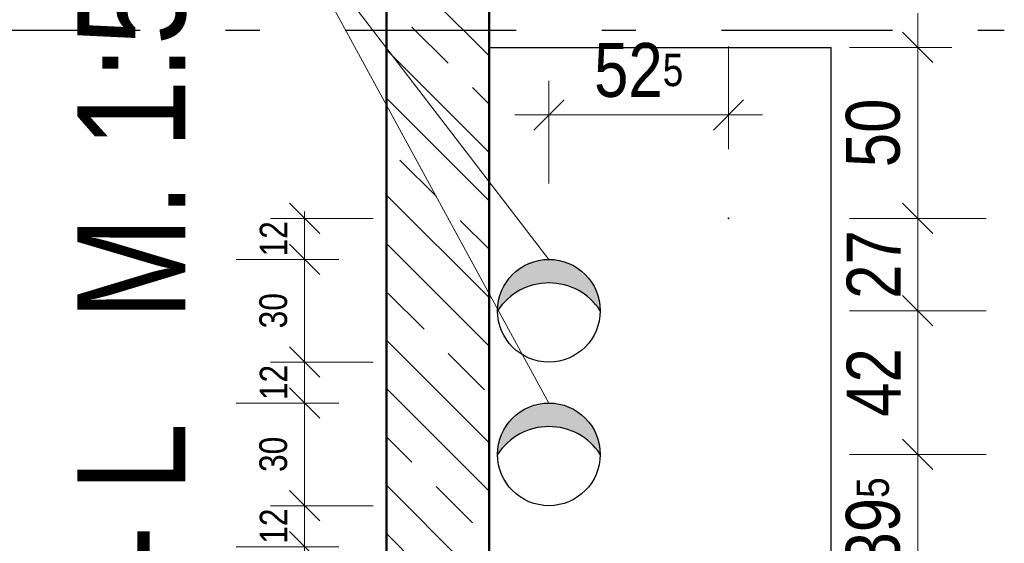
# Model space of a CAD drawing. Header units: millimetres. Extents: x -50 to 85, y 0 to 206.
# Tile 126 of 152: x 67.87 to 70.75, y 22.11 to 23.64. Entities that reach past the tile are written whole.
import ezdxf

# ---------------------------------------------------------------- set-up
doc = ezdxf.new("R2010")
doc.units = ezdxf.units.MM
doc.linetypes.add('DASHDOTX2', pattern=[2, 1, -0.5, 0, -0.5])
doc.layers.add('Achsen', color=7, linetype='Continuous', lineweight=20)
doc.styles.add('Arial Narrow', font='ARIALN.TTF')
doc.dimstyles.new('Arch_Strakon_dimstyle', dxfattribs={"dimtxt": 15.75, "dimasz": 1, "dimexe": 1.25, "dimexo": 0.0625, "dimgap": 1, "dimtad": 0, "dimdec": 5, "dimzin": 12, "dimdsep": 46, "dimtxsty": 'Arial Narrow', "dimblk": 'Arrowhead_Tick', "dimsah": 1, "dimcen": 0, "dimse1": 1, "dimse2": 1, "dimclrd": 6, "dimclrt": 2, "dimazin": 0, "dimtfac": 1, "dimtdec": 4, "dimtmove": 0, "dimatfit": 3, "dimldrblk": 'NONE', "dimfxl": 1, "dimtvp": 1, "dimtolj": 1, "dimtzin": 0, "dimlwd": 13, "dimarcsym": 2})

# ---------------------------------------------------------------- blocks, each defined once
blk = doc.blocks.new('Arrowhead_Tick')
at = {"color": 0, "linetype": 'Continuous', "lineweight": -2}
for p, q in [((0, 20), (0, -10)), ((-1, 0), (0, 0)), ((10, 0), (0, 0))]:
    blk.add_line(p, q, dxfattribs=at)
at = {"color": 2, "linetype": 'Continuous', "lineweight": 35}
blk.add_line((4.42, 4.42), (-4.42, -4.42), dxfattribs=at)
blk = doc.blocks.new('*D355')
at = {"color": 6, "linetype": 'Continuous', "lineweight": 13}
for p, q in [((66.2798, 23.618), (66.2798, 23.628)), ((66.2798, 23.558), (66.2798, 23.608)), ((66.2798, 23.548), (66.2798, 23.538))]:
    blk.add_line(p, q, dxfattribs=at)
at = {"layer": 'Defpoints', "color": 0}
for p in [(66.2798, 23.608), (70.7463, 23.608), (65.676, 23.558)]:
    blk.add_point(p, dxfattribs=at)
at = {"color": 6, "lineweight": 13, "xscale": 0.01, "yscale": 0.01, "zscale": 0.01}
for p, rotation in [((66.2798, 23.558), 90), ((66.2798, 23.608), 270)]:
    blk.add_blockref('Arrowhead_Tick', p, dxfattribs=dict(at, rotation=rotation))
at = {"color": 2, "lineweight": 35, "insert": (66.2298, 23.7363), "char_height": 0.1575, "attachment_point": 5, "rotation": 90, "style": 'Arial Narrow'}
blk.add_mtext('\\A1;5', dxfattribs=at)
blk = doc.blocks.new('_None')
blk = doc.blocks.new('*D356')
at = {"color": 6, "linetype": 'Continuous', "lineweight": 13}
blk.add_line((66.2298, 23.618), (66.2298, 25.0481), dxfattribs=at)
at = {"layer": 'Defpoints', "color": 0}
for p in [(66.2298, 25.0581), (67.176, 25.0581), (70.7463, 23.608)]:
    blk.add_point(p, dxfattribs=at)
at = {"color": 6, "lineweight": 13, "xscale": 0.01, "yscale": 0.01, "zscale": 0.01}
for p, rotation in [((66.2298, 25.0581), 90), ((66.2298, 23.608), 270)]:
    blk.add_blockref('Arrowhead_Tick', p, dxfattribs=dict(at, rotation=rotation))
at = {"color": 2, "lineweight": 35, "insert": (66.0994, 24.333), "char_height": 0.1575, "attachment_point": 5, "rotation": 90, "style": 'Arial Narrow'}
blk.add_mtext('\\A1;1.45', dxfattribs=at)
blk = doc.blocks.new('*D567')
at = {"color": 6, "linetype": 'Continuous', "lineweight": 13}
blk.add_line((70.4932, 21.983), (70.4932, 22.358), dxfattribs=at)
at = {"layer": 'Defpoints', "color": 0}
for p in [(69.4145, 22.368), (70.4932, 22.368), (69.4145, 21.973)]:
    blk.add_point(p, dxfattribs=at)
at = {"color": 6, "lineweight": 13, "xscale": 0.01, "yscale": 0.01, "zscale": 0.01}
for p, rotation in [((70.4932, 22.368), 90), ((70.4932, 21.973), 270)]:
    blk.add_blockref('Arrowhead_Tick', p, dxfattribs=dict(at, rotation=rotation))
at = {"color": 2, "lineweight": 35, "insert": (70.3628, 22.1705), "char_height": 0.1575, "attachment_point": 5, "rotation": 90, "style": 'Arial Narrow'}
blk.add_mtext('\\A1;39{\\A1;\\H.6x;\\S5;}', dxfattribs=at)
blk = doc.blocks.new('*D568')
at = {"color": 6, "linetype": 'Continuous', "lineweight": 13}
blk.add_line((70.4932, 22.378), (70.4932, 22.778), dxfattribs=at)
at = {"layer": 'Defpoints', "color": 0}
for p in [(69.4145, 22.788), (70.4932, 22.788), (69.4145, 22.368)]:
    blk.add_point(p, dxfattribs=at)
at = {"color": 6, "lineweight": 13, "xscale": 0.01, "yscale": 0.01, "zscale": 0.01}
for p, rotation in [((70.4932, 22.788), 90), ((70.4932, 22.368), 270)]:
    blk.add_blockref('Arrowhead_Tick', p, dxfattribs=dict(at, rotation=rotation))
at = {"color": 2, "lineweight": 35, "insert": (70.3641, 22.578), "char_height": 0.1575, "attachment_point": 5, "rotation": 90, "style": 'Arial Narrow'}
blk.add_mtext('\\A1;42', dxfattribs=at)
blk = doc.blocks.new('*D569')
at = {"color": 6, "linetype": 'Continuous', "lineweight": 13}
blk.add_line((70.4932, 22.798), (70.4932, 23.048), dxfattribs=at)
at = {"layer": 'Defpoints', "color": 0}
for p in [(69.9395, 23.058), (70.4932, 23.058), (69.4145, 22.788)]:
    blk.add_point(p, dxfattribs=at)
at = {"color": 6, "lineweight": 13, "xscale": 0.01, "yscale": 0.01, "zscale": 0.01}
for p, rotation in [((70.4932, 23.058), 90), ((70.4932, 22.788), 270)]:
    blk.add_blockref('Arrowhead_Tick', p, dxfattribs=dict(at, rotation=rotation))
at = {"color": 2, "lineweight": 35, "insert": (70.3641, 22.923), "char_height": 0.1575, "attachment_point": 5, "rotation": 90, "style": 'Arial Narrow'}
blk.add_mtext('\\A1;27', dxfattribs=at)
blk = doc.blocks.new('*D570')
at = {"color": 6, "linetype": 'Continuous', "lineweight": 13}
blk.add_line((70.4932, 23.068), (70.4932, 23.548), dxfattribs=at)
at = {"layer": 'Defpoints', "color": 0}
for p in [(70.2395, 23.558), (70.4932, 23.558), (69.9395, 23.058)]:
    blk.add_point(p, dxfattribs=at)
at = {"color": 6, "lineweight": 13, "xscale": 0.01, "yscale": 0.01, "zscale": 0.01}
for p, rotation in [((70.4932, 23.558), 90.00000000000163), ((70.4932, 23.058), 270.0000000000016)]:
    blk.add_blockref('Arrowhead_Tick', p, dxfattribs=dict(at, rotation=rotation))
at = {"color": 2, "lineweight": 35, "insert": (70.3628, 23.308), "char_height": 0.1575, "attachment_point": 5, "rotation": 90, "style": 'Arial Narrow'}
blk.add_mtext('\\A1;50', dxfattribs=at)
blk = doc.blocks.new('*D571')
at = {"color": 6, "linetype": 'Continuous', "lineweight": 13}
blk.add_line((69.4245, 23.3604), (69.9295, 23.3604), dxfattribs=at)
at = {"layer": 'Defpoints', "color": 0}
for p in [(69.9395, 23.3604), (69.4145, 21.603), (69.9395, 21.358)]:
    blk.add_point(p, dxfattribs=at)
at = {"color": 6, "lineweight": 13, "xscale": 0.01, "yscale": 0.01, "zscale": 0.01}
blk.add_blockref('Arrowhead_Tick', (69.9395, 23.3604), dxfattribs=at)
at = {"color": 6, "lineweight": 13, "xscale": 0.01, "yscale": 0.01, "zscale": 0.01, "rotation": 180}
blk.add_blockref('Arrowhead_Tick', (69.4145, 23.3604), dxfattribs=at)
at = {"color": 2, "lineweight": 35, "insert": (69.677, 23.4909), "char_height": 0.1575, "attachment_point": 5, "style": 'Arial Narrow'}
blk.add_mtext('\\A1;52{\\A1;\\H.6x;\\S5;}', dxfattribs=at)
blk = doc.blocks.new('*D575')
at = {"color": 6, "linetype": 'Continuous', "lineweight": 13}
blk.add_line((68.7, 21.858), (68.7, 22.088), dxfattribs=at)
at = {"layer": 'Defpoints', "color": 0}
for p in [(68.7, 22.098), (69.4145, 22.098), (69.4145, 21.848)]:
    blk.add_point(p, dxfattribs=at)
at = {"color": 6, "lineweight": 13, "xscale": 0.01, "yscale": 0.01, "zscale": 0.01}
for p, rotation in [((68.7, 22.098), 90), ((68.7, 21.848), 270)]:
    blk.add_blockref('Arrowhead_Tick', p, dxfattribs=dict(at, rotation=rotation))
at = {"color": 5, "lineweight": 35, "insert": (68.6086, 21.973), "char_height": 0.081, "attachment_point": 5, "rotation": 90, "style": 'Arial Narrow'}
blk.add_mtext('\\A1;25', dxfattribs=at)
blk = doc.blocks.new('*D576')
at = {"color": 6, "linetype": 'Continuous', "lineweight": 13}
for p, q in [((68.7, 22.2279), (68.7, 22.2379)), ((68.7, 22.098), (68.7, 22.2179)), ((68.7, 22.088), (68.7, 22.078))]:
    blk.add_line(p, q, dxfattribs=at)
at = {"layer": 'Defpoints', "color": 0}
for p in [(68.7, 22.2179), (69.4145, 22.2179), (69.4145, 22.098)]:
    blk.add_point(p, dxfattribs=at)
at = {"color": 6, "lineweight": 13, "xscale": 0.01, "yscale": 0.01, "zscale": 0.01}
for p, rotation in [((68.7, 22.2179), 270), ((68.7, 22.098), 90)]:
    blk.add_blockref('Arrowhead_Tick', p, dxfattribs=dict(at, rotation=rotation))
at = {"color": 5, "lineweight": 35, "insert": (68.6093, 22.158), "char_height": 0.081, "attachment_point": 5, "rotation": 90, "style": 'Arial Narrow'}
blk.add_mtext('\\A1;12', dxfattribs=at)
blk = doc.blocks.new('*D577')
at = {"color": 6, "linetype": 'Continuous', "lineweight": 13}
blk.add_line((68.7, 22.2279), (68.7, 22.5081), dxfattribs=at)
at = {"layer": 'Defpoints', "color": 0}
for p in [(68.7, 22.5181), (69.4145, 22.5181), (69.4145, 22.2179)]:
    blk.add_point(p, dxfattribs=at)
at = {"color": 6, "lineweight": 13, "xscale": 0.01, "yscale": 0.01, "zscale": 0.01}
for p, rotation in [((68.7, 22.5181), 90), ((68.7, 22.2179), 270)]:
    blk.add_blockref('Arrowhead_Tick', p, dxfattribs=dict(at, rotation=rotation))
at = {"color": 5, "lineweight": 35, "insert": (68.6086, 22.368), "char_height": 0.081, "attachment_point": 5, "rotation": 90, "style": 'Arial Narrow'}
blk.add_mtext('\\A1;30', dxfattribs=at)
blk = doc.blocks.new('*D578')
at = {"color": 6, "linetype": 'Continuous', "lineweight": 13}
for p, q in [((68.7, 22.6479), (68.7, 22.6579)), ((68.7, 22.5181), (68.7, 22.6379)), ((68.7, 22.5081), (68.7, 22.4981))]:
    blk.add_line(p, q, dxfattribs=at)
at = {"layer": 'Defpoints', "color": 0}
for p in [(68.7, 22.6379), (69.4145, 22.6379), (69.4145, 22.5181)]:
    blk.add_point(p, dxfattribs=at)
at = {"color": 6, "lineweight": 13, "xscale": 0.01, "yscale": 0.01, "zscale": 0.01}
for p, rotation in [((68.7, 22.6379), 270), ((68.7, 22.5181), 90)]:
    blk.add_blockref('Arrowhead_Tick', p, dxfattribs=dict(at, rotation=rotation))
at = {"color": 5, "lineweight": 35, "insert": (68.6093, 22.578), "char_height": 0.081, "attachment_point": 5, "rotation": 90, "style": 'Arial Narrow'}
blk.add_mtext('\\A1;12', dxfattribs=at)
blk = doc.blocks.new('*D579')
at = {"color": 6, "linetype": 'Continuous', "lineweight": 13}
blk.add_line((68.7, 22.6479), (68.7, 22.9281), dxfattribs=at)
at = {"layer": 'Defpoints', "color": 0}
for p in [(68.7, 22.9381), (69.4145, 22.9381), (69.4145, 22.6379)]:
    blk.add_point(p, dxfattribs=at)
at = {"color": 6, "lineweight": 13, "xscale": 0.01, "yscale": 0.01, "zscale": 0.01}
for p, rotation in [((68.7, 22.9381), 90), ((68.7, 22.6379), 270)]:
    blk.add_blockref('Arrowhead_Tick', p, dxfattribs=dict(at, rotation=rotation))
at = {"color": 5, "lineweight": 35, "insert": (68.6086, 22.788), "char_height": 0.081, "attachment_point": 5, "rotation": 90, "style": 'Arial Narrow'}
blk.add_mtext('\\A1;30', dxfattribs=at)
blk = doc.blocks.new('*D580')
at = {"color": 6, "linetype": 'Continuous', "lineweight": 13}
for p, q in [((68.7, 23.068), (68.7, 23.078)), ((68.7, 22.9381), (68.7, 23.058)), ((68.7, 22.9281), (68.7, 22.9181))]:
    blk.add_line(p, q, dxfattribs=at)
at = {"layer": 'Defpoints', "color": 0}
for p in [(68.7, 23.058), (68.9395, 23.058), (69.4145, 22.9381)]:
    blk.add_point(p, dxfattribs=at)
at = {"color": 6, "lineweight": 13, "xscale": 0.01, "yscale": 0.01, "zscale": 0.01}
for p, rotation in [((68.7, 23.058), 270), ((68.7, 22.9381), 90)]:
    blk.add_blockref('Arrowhead_Tick', p, dxfattribs=dict(at, rotation=rotation))
at = {"color": 5, "lineweight": 35, "insert": (68.6093, 22.9981), "char_height": 0.081, "attachment_point": 5, "rotation": 90, "style": 'Arial Narrow'}
blk.add_mtext('\\A1;12', dxfattribs=at)

msp = doc.modelspace()

# ---------------------------------------------------------------- hatches: boundary and pattern name
at = {"lineweight": 13}
h = msp.add_hatch(dxfattribs=at)
h.set_pattern_fill('wuB', color=6, scale=0.01, angle=135, style=0, pattern_type=2)
h.set_pattern_definition([(135, (0, 0), (-0.212132, -0.212132), []), (135, (-0.0707, -0.0707), (-0.212132, -0.212132), []), (135, (-0.14142, -0.14142), (-0.212132, -0.212132), [0.15, -0.1])])
h.paths.add_polyline_path([(68.9394838, 20.5413407), (69.2394826, 20.5413407), (69.2394826, 23.8910185), (68.9394838, 23.8910185)])
at = {"lineweight": 13, "true_color": 0xcccccc}
for points in [[(69.5628741, 22.7906132), (69.5610997, 22.7931808), (69.5592808, 22.7957172), (69.557418, 22.7982215), (69.555512, 22.800693), (69.5535632, 22.803131), (69.5515722, 22.8055347), (69.5495398, 22.8079034), (69.5474664, 22.8102363), (69.5453527, 22.8125328), (69.5431994, 22.8147921), (69.541007, 22.8170137), (69.5387764, 22.8191967), (69.536508, 22.8213406), (69.5342027, 22.8234446), (69.5318611, 22.8255083), (69.529484, 22.8275308), (69.527072, 22.8295117), (69.5246259, 22.8314503), (69.5221464, 22.833346), (69.5196343, 22.8351983), (69.5170904, 22.8370065), (69.5145153, 22.8387702), (69.51191, 22.8404889), (69.5092751, 22.8421619), (69.5066115, 22.8437888), (69.50392, 22.8453691), (69.5012014, 22.8469023), (69.4984565, 22.8483879), (69.4956862, 22.8498256), (69.4928913, 22.8512148), (69.4900726, 22.8525551), (69.487231, 22.8538462), (69.4843674, 22.8550876), (69.4814826, 22.856279), (69.4785775, 22.85742), (69.4756529, 22.8585103), (69.4727099, 22.8595495), (69.4697492, 22.8605373), (69.4667717, 22.8614734), (69.4637784, 22.8623576), (69.4607702, 22.8631895), (69.457748, 22.8639689), (69.4547126, 22.8646957), (69.4516651, 22.8653694), (69.4486062, 22.86599), (69.4455371, 22.8665573), (69.4424585, 22.8670711), (69.4393715, 22.8675312), (69.4362769, 22.8679375), (69.4331757, 22.8682899), (69.4300689, 22.8685883), (69.4269573, 22.8688325), (69.4238419, 22.8690225), (69.4207238, 22.8691583), (69.4176037, 22.8692398), (69.4144826, 22.869267), (69.4113616, 22.8692398), (69.4082415, 22.8691583), (69.4051234, 22.8690225), (69.402008, 22.8688325), (69.3988964, 22.8685883), (69.3957896, 22.8682899), (69.3926884, 22.8679375), (69.3895938, 22.8675312), (69.3865068, 22.8670711), (69.3834282, 22.8665573), (69.3803591, 22.86599), (69.3773002, 22.8653694), (69.3742527, 22.8646957), (69.3712173, 22.8639689), (69.3681951, 22.8631895), (69.3651869, 22.8623576), (69.3621936, 22.8614734), (69.3592161, 22.8605373), (69.3562554, 22.8595495), (69.3533124, 22.8585103), (69.3503878, 22.85742), (69.3474827, 22.856279), (69.3445979, 22.8550876), (69.3417343, 22.8538462), (69.3388927, 22.8525551), (69.336074, 22.8512148), (69.3332791, 22.8498256), (69.3305088, 22.8483879), (69.3277639, 22.8469023), (69.3250453, 22.8453691), (69.3223538, 22.8437888), (69.3196902, 22.8421619), (69.3170553, 22.8404889), (69.31445, 22.8387702), (69.3118749, 22.8370065), (69.309331, 22.8351983), (69.3068189, 22.833346), (69.3043394, 22.8314503), (69.3018933, 22.8295117), (69.2994813, 22.8275308), (69.2971042, 22.8255083), (69.2947626, 22.8234446), (69.2924573, 22.8213406), (69.2901889, 22.8191967), (69.2879583, 22.8170137), (69.2857659, 22.8147921), (69.2836126, 22.8125328), (69.2814989, 22.8102363), (69.2794255, 22.8079034), (69.2773931, 22.8055347), (69.2754021, 22.803131), (69.2734533, 22.800693), (69.2715473, 22.7982215), (69.2696845, 22.7957172), (69.2678656, 22.7931808), (69.2660912, 22.7906132), (69.2643617, 22.788015), (69.264384, 22.7906062), (69.2644511, 22.7931966), (69.2645629, 22.7957855), (69.2647194, 22.798372), (69.2649205, 22.8009555), (69.2651661, 22.8035351), (69.2654562, 22.8061101), (69.2657908, 22.8086797), (69.2661696, 22.8112431), (69.2665926, 22.8137996), (69.2670597, 22.8163485), (69.2675707, 22.8188889), (69.2681255, 22.8214201), (69.2687239, 22.8239413), (69.2693658, 22.8264518), (69.2700508, 22.8289509), (69.2707789, 22.8314378), (69.2715498, 22.8339118), (69.2723633, 22.836372), (69.2732192, 22.8388179), (69.2741171, 22.8412486), (69.2750569, 22.8436635), (69.2760382, 22.8460618), (69.2770607, 22.8484428), (69.2781242, 22.8508058), (69.2792283, 22.85315), (69.2803728, 22.8554749), (69.2815571, 22.8577797), (69.2827811, 22.8600637), (69.2840443, 22.8623262), (69.2853464, 22.8645666), (69.286687, 22.8667841), (69.2880657, 22.8689782), (69.289482, 22.8711482), (69.2909355, 22.8732934), (69.2924259, 22.8754132), (69.2939526, 22.877507), (69.2955153, 22.8795741), (69.2971134, 22.8816139), (69.2987464, 22.8836258), (69.300414, 22.8856093), (69.3021155, 22.8875636), (69.3038505, 22.8894883), (69.3056185, 22.8913828), (69.3074189, 22.8932464), (69.3092512, 22.8950788), (69.3111149, 22.8968792), (69.3130093, 22.8986471), (69.314934, 22.9003822), (69.3168884, 22.9020837), (69.3188718, 22.9037512), (69.3208838, 22.9053843), (69.3229236, 22.9069824), (69.3249907, 22.908545), (69.3270844, 22.9100718), (69.3292042, 22.9115621), (69.3313494, 22.9130157), (69.3335194, 22.914432), (69.3357135, 22.9158106), (69.3379311, 22.9171512), (69.3401715, 22.9184533), (69.342434, 22.9197165), (69.344718, 22.9209405), (69.3470227, 22.9221249), (69.3493476, 22.9232693), (69.3516919, 22.9243734), (69.3540549, 22.9254369), (69.3564359, 22.9264595), (69.3588342, 22.9274408), (69.361249, 22.9283805), (69.3636798, 22.9292785), (69.3661256, 22.9301343), (69.3685859, 22.9309478), (69.3710598, 22.9317187), (69.3735467, 22.9324468), (69.3760458, 22.9331319), (69.3785564, 22.9337737), (69.3810776, 22.9343721), (69.3836088, 22.9349269), (69.3861492, 22.9354379), (69.388698, 22.935905), (69.3912545, 22.936328), (69.393818, 22.9367069), (69.3963876, 22.9370414), (69.3989626, 22.9373315), (69.4015422, 22.9375772), (69.4041256, 22.9377783), (69.4067122, 22.9379347), (69.4093011, 22.9380465), (69.4118915, 22.9381136), (69.4144826, 22.938136), (69.4170738, 22.9381136), (69.4196642, 22.9380465), (69.4222531, 22.9379347), (69.4248397, 22.9377783), (69.4274231, 22.9375772), (69.4300027, 22.9373315), (69.4325777, 22.9370414), (69.4351473, 22.9367069), (69.4377108, 22.936328), (69.4402673, 22.935905), (69.4428161, 22.9354379), (69.4453565, 22.9349269), (69.4478877, 22.9343721), (69.4504089, 22.9337737), (69.4529195, 22.9331319), (69.4554186, 22.9324468), (69.4579055, 22.9317187), (69.4603794, 22.9309478), (69.4628397, 22.9301343), (69.4652855, 22.9292785), (69.4677163, 22.9283805), (69.4701311, 22.9274408), (69.4725294, 22.9264595), (69.4749104, 22.9254369), (69.4772734, 22.9243734), (69.4796177, 22.9232693), (69.4819426, 22.9221249), (69.4842473, 22.9209405), (69.4865313, 22.9197165), (69.4887938, 22.9184533), (69.4910342, 22.9171512), (69.4932518, 22.9158106), (69.4954459, 22.914432), (69.4976159, 22.9130157), (69.4997611, 22.9115621), (69.5018809, 22.9100718), (69.5039746, 22.908545), (69.5060417, 22.9069824), (69.5080815, 22.9053843), (69.5100935, 22.9037512), (69.5120769, 22.9020837), (69.5140313, 22.9003822), (69.515956, 22.8986471), (69.5178504, 22.8968792), (69.5197141, 22.8950788), (69.5215464, 22.8932464), (69.5233468, 22.8913828), (69.5251148, 22.8894883), (69.5268498, 22.8875636), (69.5285513, 22.8856093), (69.5302189, 22.8836258), (69.5318519, 22.8816139), (69.53345, 22.8795741), (69.5350127, 22.877507), (69.5365394, 22.8754132), (69.5380298, 22.8732934), (69.5394833, 22.8711482), (69.5408996, 22.8689782), (69.5422783, 22.8667841), (69.5436189, 22.8645666), (69.5449209, 22.8623262), (69.5461842, 22.8600637), (69.5474082, 22.8577797), (69.5485925, 22.8554749), (69.549737, 22.85315), (69.5508411, 22.8508058), (69.5519046, 22.8484428), (69.5529271, 22.8460618), (69.5539084, 22.8436635), (69.5548482, 22.8412486), (69.5557461, 22.8388179), (69.556602, 22.836372), (69.5574155, 22.8339118), (69.5581864, 22.8314378), (69.5589145, 22.8289509), (69.5595995, 22.8264518), (69.5602414, 22.8239413), (69.5608398, 22.8214201), (69.5613946, 22.8188889), (69.5619056, 22.8163485), (69.5623727, 22.8137996), (69.5627957, 22.8112431), (69.5631745, 22.8086797), (69.5635091, 22.8061101), (69.5637992, 22.8035351), (69.5640448, 22.8009555), (69.5642459, 22.798372), (69.5644024, 22.7957855), (69.5645142, 22.7931966), (69.5645812, 22.7906062), (69.5646036, 22.788015)], [(69.5628741, 22.3706132), (69.5610997, 22.3731808), (69.5592808, 22.3757172), (69.557418, 22.3782215), (69.555512, 22.380693), (69.5535632, 22.383131), (69.5515722, 22.3855347), (69.5495398, 22.3879034), (69.5474664, 22.3902363), (69.5453527, 22.3925328), (69.5431994, 22.3947921), (69.541007, 22.3970137), (69.5387764, 22.3991967), (69.536508, 22.4013406), (69.5342027, 22.4034446), (69.5318611, 22.4055083), (69.529484, 22.4075308), (69.527072, 22.4095117), (69.5246259, 22.4114503), (69.5221464, 22.413346), (69.5196343, 22.4151983), (69.5170904, 22.4170065), (69.5145153, 22.4187702), (69.51191, 22.4204889), (69.5092751, 22.4221619), (69.5066115, 22.4237888), (69.50392, 22.4253691), (69.5012014, 22.4269023), (69.4984565, 22.4283879), (69.4956862, 22.4298256), (69.4928913, 22.4312148), (69.4900726, 22.4325551), (69.487231, 22.4338462), (69.4843674, 22.4350876), (69.4814826, 22.436279), (69.4785775, 22.43742), (69.4756529, 22.4385103), (69.4727099, 22.4395495), (69.4697492, 22.4405373), (69.4667717, 22.4414734), (69.4637784, 22.4423576), (69.4607702, 22.4431895), (69.457748, 22.4439689), (69.4547126, 22.4446957), (69.4516651, 22.4453694), (69.4486062, 22.44599), (69.4455371, 22.4465573), (69.4424585, 22.4470711), (69.4393715, 22.4475312), (69.4362769, 22.4479375), (69.4331757, 22.4482899), (69.4300689, 22.4485883), (69.4269573, 22.4488325), (69.4238419, 22.4490225), (69.4207238, 22.4491583), (69.4176037, 22.4492398), (69.4144826, 22.449267), (69.4113616, 22.4492398), (69.4082415, 22.4491583), (69.4051234, 22.4490225), (69.402008, 22.4488325), (69.3988964, 22.4485883), (69.3957896, 22.4482899), (69.3926884, 22.4479375), (69.3895938, 22.4475312), (69.3865068, 22.4470711), (69.3834282, 22.4465573), (69.3803591, 22.44599), (69.3773002, 22.4453694), (69.3742527, 22.4446957), (69.3712173, 22.4439689), (69.3681951, 22.4431895), (69.3651869, 22.4423576), (69.3621936, 22.4414734), (69.3592161, 22.4405373), (69.3562554, 22.4395495), (69.3533124, 22.4385103), (69.3503878, 22.43742), (69.3474827, 22.436279), (69.3445979, 22.4350876), (69.3417343, 22.4338462), (69.3388927, 22.4325551), (69.336074, 22.4312148), (69.3332791, 22.4298256), (69.3305088, 22.4283879), (69.3277639, 22.4269023), (69.3250453, 22.4253691), (69.3223538, 22.4237888), (69.3196902, 22.4221619), (69.3170553, 22.4204889), (69.31445, 22.4187702), (69.3118749, 22.4170065), (69.309331, 22.4151983), (69.3068189, 22.413346), (69.3043394, 22.4114503), (69.3018933, 22.4095117), (69.2994813, 22.4075308), (69.2971042, 22.4055083), (69.2947626, 22.4034446), (69.2924573, 22.4013406), (69.2901889, 22.3991967), (69.2879583, 22.3970137), (69.2857659, 22.3947921), (69.2836126, 22.3925328), (69.2814989, 22.3902363), (69.2794255, 22.3879034), (69.2773931, 22.3855347), (69.2754021, 22.383131), (69.2734533, 22.380693), (69.2715473, 22.3782215), (69.2696845, 22.3757172), (69.2678656, 22.3731808), (69.2660912, 22.3706132), (69.2643617, 22.368015), (69.264384, 22.3706062), (69.2644511, 22.3731966), (69.2645629, 22.3757855), (69.2647194, 22.378372), (69.2649205, 22.3809555), (69.2651661, 22.3835351), (69.2654562, 22.3861101), (69.2657908, 22.3886797), (69.2661696, 22.3912431), (69.2665926, 22.3937996), (69.2670597, 22.3963485), (69.2675707, 22.3988889), (69.2681255, 22.4014201), (69.2687239, 22.4039413), (69.2693658, 22.4064518), (69.2700508, 22.4089509), (69.2707789, 22.4114378), (69.2715498, 22.4139118), (69.2723633, 22.416372), (69.2732192, 22.4188179), (69.2741171, 22.4212486), (69.2750569, 22.4236635), (69.2760382, 22.4260618), (69.2770607, 22.4284428), (69.2781242, 22.4308058), (69.2792283, 22.43315), (69.2803728, 22.4354749), (69.2815571, 22.4377797), (69.2827811, 22.4400637), (69.2840443, 22.4423262), (69.2853464, 22.4445666), (69.286687, 22.4467841), (69.2880657, 22.4489782), (69.289482, 22.4511482), (69.2909355, 22.4532934), (69.2924259, 22.4554132), (69.2939526, 22.457507), (69.2955153, 22.4595741), (69.2971134, 22.4616139), (69.2987464, 22.4636258), (69.300414, 22.4656093), (69.3021155, 22.4675636), (69.3038505, 22.4694883), (69.3056185, 22.4713828), (69.3074189, 22.4732464), (69.3092512, 22.4750788), (69.3111149, 22.4768792), (69.3130093, 22.4786471), (69.314934, 22.4803822), (69.3168884, 22.4820837), (69.3188718, 22.4837512), (69.3208838, 22.4853843), (69.3229236, 22.4869824), (69.3249907, 22.488545), (69.3270844, 22.4900718), (69.3292042, 22.4915621), (69.3313494, 22.4930157), (69.3335194, 22.494432), (69.3357135, 22.4958106), (69.3379311, 22.4971512), (69.3401715, 22.4984533), (69.342434, 22.4997165), (69.344718, 22.5009405), (69.3470227, 22.5021249), (69.3493476, 22.5032693), (69.3516919, 22.5043734), (69.3540549, 22.5054369), (69.3564359, 22.5064595), (69.3588342, 22.5074408), (69.361249, 22.5083805), (69.3636798, 22.5092785), (69.3661256, 22.5101343), (69.3685859, 22.5109478), (69.3710598, 22.5117187), (69.3735467, 22.5124468), (69.3760458, 22.5131319), (69.3785564, 22.5137737), (69.3810776, 22.5143721), (69.3836088, 22.5149269), (69.3861492, 22.5154379), (69.388698, 22.515905), (69.3912545, 22.516328), (69.393818, 22.5167069), (69.3963876, 22.5170414), (69.3989626, 22.5173315), (69.4015422, 22.5175772), (69.4041256, 22.5177783), (69.4067122, 22.5179347), (69.4093011, 22.5180465), (69.4118915, 22.5181136), (69.4144826, 22.518136), (69.4170738, 22.5181136), (69.4196642, 22.5180465), (69.4222531, 22.5179347), (69.4248397, 22.5177783), (69.4274231, 22.5175772), (69.4300027, 22.5173315), (69.4325777, 22.5170414), (69.4351473, 22.5167069), (69.4377108, 22.516328), (69.4402673, 22.515905), (69.4428161, 22.5154379), (69.4453565, 22.5149269), (69.4478877, 22.5143721), (69.4504089, 22.5137737), (69.4529195, 22.5131319), (69.4554186, 22.5124468), (69.4579055, 22.5117187), (69.4603794, 22.5109478), (69.4628397, 22.5101343), (69.4652855, 22.5092785), (69.4677163, 22.5083805), (69.4701311, 22.5074408), (69.4725294, 22.5064595), (69.4749104, 22.5054369), (69.4772734, 22.5043734), (69.4796177, 22.5032693), (69.4819426, 22.5021249), (69.4842473, 22.5009405), (69.4865313, 22.4997165), (69.4887938, 22.4984533), (69.4910342, 22.4971512), (69.4932518, 22.4958106), (69.4954459, 22.494432), (69.4976159, 22.4930157), (69.4997611, 22.4915621), (69.5018809, 22.4900718), (69.5039746, 22.488545), (69.5060417, 22.4869824), (69.5080815, 22.4853843), (69.5100935, 22.4837512), (69.5120769, 22.4820837), (69.5140313, 22.4803822), (69.515956, 22.4786471), (69.5178504, 22.4768792), (69.5197141, 22.4750788), (69.5215464, 22.4732464), (69.5233468, 22.4713828), (69.5251148, 22.4694883), (69.5268498, 22.4675636), (69.5285513, 22.4656093), (69.5302189, 22.4636258), (69.5318519, 22.4616139), (69.53345, 22.4595741), (69.5350127, 22.457507), (69.5365394, 22.4554132), (69.5380298, 22.4532934), (69.5394833, 22.4511482), (69.5408996, 22.4489782), (69.5422783, 22.4467841), (69.5436189, 22.4445666), (69.5449209, 22.4423262), (69.5461842, 22.4400637), (69.5474082, 22.4377797), (69.5485925, 22.4354749), (69.549737, 22.43315), (69.5508411, 22.4308058), (69.5519046, 22.4284428), (69.5529271, 22.4260618), (69.5539084, 22.4236635), (69.5548482, 22.4212486), (69.5557461, 22.4188179), (69.556602, 22.416372), (69.5574155, 22.4139118), (69.5581864, 22.4114378), (69.5589145, 22.4089509), (69.5595995, 22.4064518), (69.5602414, 22.4039413), (69.5608398, 22.4014201), (69.5613946, 22.3988889), (69.5619056, 22.3963485), (69.5623727, 22.3937996), (69.5627957, 22.3912431), (69.5631745, 22.3886797), (69.5635091, 22.3861101), (69.5637992, 22.3835351), (69.5640448, 22.3809555), (69.5642459, 22.378372), (69.5644024, 22.3757855), (69.5645142, 22.3731966), (69.5645812, 22.3706062), (69.5646036, 22.368015)]]:
    msp.add_hatch(color=254, dxfattribs=at).paths.add_polyline_path(points)

# ---------------------------------------------------------------- linework, layer by layer
at = {"color": 5, "linetype": 'Continuous', "lineweight": 18}
for q in [(69.4144826, 22.938136), (69.4144826, 22.518136)]:
    msp.add_line((68.6249691, 23.9662534), q, dxfattribs=at)
at = {"color": 4, "linetype": 'Continuous', "lineweight": 50}
for p, q in [((68.9394838, 20.5413407), (68.9394838, 23.8910185)), ((69.2394826, 20.5413407), (69.2394826, 23.8910185))]:
    msp.add_line(p, q, dxfattribs=at)
at = {"color": 9, "linetype": 'Continuous', "lineweight": 0}
for centre in [(68.9394838, 23.0580203), (69.9394826, 23.0580203)]:
    msp.add_circle(centre, 0.00111, dxfattribs=at)
at = {"color": 3, "linetype": 'Continuous', "lineweight": 25}
for centre in [(69.4144826, 22.6899594), (69.4144826, 22.2699594)]:
    msp.add_arc(centre, 0.1793076, 33.1516534, 146.8483466, dxfattribs=at)
at = {"layer": 'Achsen', "color": 3, "linetype": 'DASHDOTX2', "lineweight": 25, "ltscale": 0.5}
msp.add_line((63.3188267, 23.607962), (70.7463198, 23.607962), dxfattribs=at)
at = {"layer": 'Achsen', "color": 3, "linetype": 'Continuous', "lineweight": 25}
for p, q in [((69.2394826, 23.5580203), (69.9394826, 23.5580203)), ((69.9394826, 23.5580203), (70.2394826, 23.5580203)), ((70.2394826, 20.858015), (70.2394826, 23.5580203))]:
    msp.add_line(p, q, dxfattribs=at)
for centre in [(69.4144826, 22.788015), (69.4144826, 22.368015)]:
    msp.add_circle(centre, 0.150121, dxfattribs=at)

# ---------------------------------------------------------------- texts
at = {"color": 1, "lineweight": 70, "style": 'Arial Narrow'}
msp.add_text('Schnitt L - L   M. 1:50', height=0.315, rotation=90, dxfattribs=at).set_placement((68.3506038, 20.534776))

# ---------------------------------------------------------------- dimensions: what is measured, and where the dimension line sits
at = {"lineweight": 35}
for base, p1, p2, text, override, picture, middle in [((66.2297695, 25.058094), (70.7463198, 23.607962), (67.1759816, 25.058094), '1.45', {"dimscale": 0.01, "dimtxt": 15.75, "dimasz": 1, "dimgap": 5, "dimtad": 1, "dimjust": 0, "dimtih": 0, "dimtoh": 0, "dimdec": 5, "dimdsep": 46, "dimtxsty": 'Arial Narrow', "dimclrd": 6, "dimclrt": 2, "dimtix": 1, "dimtofl": 255, "dimtmove": 0, "dimatfit": 2, "dimfxl": 0, "dimfxlon": 0, "dimtvp": 31.746032, "dimlwd": 13}, '*D356', (66.2297695, 24.333028)), ((66.2797695, 23.607962), (65.6759804, 23.557968), (70.7463198, 23.607962), '5', {"dimscale": 0.01, "dimtxt": 15.75, "dimasz": 1, "dimgap": 5, "dimtad": 1, "dimjust": 4, "dimtih": 0, "dimtoh": 0, "dimdec": 5, "dimdsep": 46, "dimtxsty": 'Arial Narrow', "dimclrd": 6, "dimclrt": 2, "dimtix": 0, "dimtofl": 255, "dimtmove": 2, "dimatfit": 2, "dimfxl": 0, "dimfxlon": 0, "dimtvp": 31.746032, "dimlwd": 13}, '*D355', (66.2297695, 23.7363245)), ((70.4931988, 23.5580203), (69.9394826, 23.0580203), (70.2394826, 23.5580203), '50', {"dimscale": 0.01, "dimtxt": 15.75, "dimasz": 1, "dimgap": 5, "dimtad": 1, "dimjust": 0, "dimtih": 0, "dimtoh": 0, "dimdec": 5, "dimdsep": 46, "dimtxsty": 'Arial Narrow', "dimclrd": 6, "dimclrt": 2, "dimtix": 1, "dimtofl": 255, "dimtmove": 0, "dimatfit": 2, "dimfxl": 0, "dimfxlon": 0, "dimtvp": 31.746032, "dimlwd": 13}, '*D570', (70.4931988, 23.3080203)), ((70.4931988, 23.0580203), (69.4144826, 22.788015), (69.9394826, 23.0580203), '27', {"dimscale": 0.01, "dimtxt": 15.75, "dimasz": 1, "dimgap": 5, "dimtad": 1, "dimjust": 0, "dimtih": 0, "dimtoh": 0, "dimdec": 5, "dimdsep": 46, "dimtxsty": 'Arial Narrow', "dimclrd": 6, "dimclrt": 2, "dimtix": 1, "dimtofl": 255, "dimtmove": 0, "dimatfit": 2, "dimfxl": 0, "dimfxlon": 0, "dimtvp": 31.746032, "dimlwd": 13}, '*D569', (70.4931988, 22.9230177)), ((68.7, 23.0580203), (69.4144826, 22.938136), (68.9394838, 23.0580203), '12', {"dimscale": 0.01, "dimtxt": 8.1, "dimasz": 1, "dimgap": 5, "dimtad": 1, "dimjust": 0, "dimtih": 0, "dimtoh": 0, "dimdec": 5, "dimdsep": 46, "dimtxsty": 'Arial Narrow', "dimclrd": 6, "dimclrt": 5, "dimtix": 1, "dimtofl": 255, "dimtmove": 0, "dimatfit": 2, "dimfxl": 0, "dimfxlon": 0, "dimtvp": 61.728395, "dimlwd": 13}, '*D580', (68.7, 22.9980781)), ((68.7, 22.938136), (69.4144826, 22.637894), (69.4144826, 22.938136), '30', {"dimscale": 0.01, "dimtxt": 8.1, "dimasz": 1, "dimgap": 5, "dimtad": 1, "dimjust": 0, "dimtih": 0, "dimtoh": 0, "dimdec": 5, "dimdsep": 46, "dimtxsty": 'Arial Narrow', "dimclrd": 6, "dimclrt": 5, "dimtix": 1, "dimtofl": 255, "dimtmove": 0, "dimatfit": 2, "dimfxl": 0, "dimfxlon": 0, "dimtvp": 61.728395, "dimlwd": 13}, '*D579', (68.7, 22.788015)), ((70.4931988, 22.788015), (69.4144826, 22.368015), (69.4144826, 22.788015), '42', {"dimscale": 0.01, "dimtxt": 15.75, "dimasz": 1, "dimgap": 5, "dimtad": 1, "dimjust": 0, "dimtih": 0, "dimtoh": 0, "dimdec": 5, "dimdsep": 46, "dimtxsty": 'Arial Narrow', "dimclrd": 6, "dimclrt": 2, "dimtix": 1, "dimtofl": 255, "dimtmove": 0, "dimatfit": 2, "dimfxl": 0, "dimfxlon": 0, "dimtvp": 31.746032, "dimlwd": 13}, '*D568', (70.4931988, 22.578015)), ((68.7, 22.637894), (69.4144826, 22.518136), (69.4144826, 22.637894), '12', {"dimscale": 0.01, "dimtxt": 8.1, "dimasz": 1, "dimgap": 5, "dimtad": 1, "dimjust": 0, "dimtih": 0, "dimtoh": 0, "dimdec": 5, "dimdsep": 46, "dimtxsty": 'Arial Narrow', "dimclrd": 6, "dimclrt": 5, "dimtix": 1, "dimtofl": 255, "dimtmove": 0, "dimatfit": 2, "dimfxl": 0, "dimfxlon": 0, "dimtvp": 61.728395, "dimlwd": 13}, '*D578', (68.7, 22.578015)), ((68.7, 22.518136), (69.4144826, 22.217894), (69.4144826, 22.518136), '30', {"dimscale": 0.01, "dimtxt": 8.1, "dimasz": 1, "dimgap": 5, "dimtad": 1, "dimjust": 0, "dimtih": 0, "dimtoh": 0, "dimdec": 5, "dimdsep": 46, "dimtxsty": 'Arial Narrow', "dimclrd": 6, "dimclrt": 5, "dimtix": 1, "dimtofl": 255, "dimtmove": 0, "dimatfit": 2, "dimfxl": 0, "dimfxlon": 0, "dimtvp": 61.728395, "dimlwd": 13}, '*D577', (68.7, 22.368015)), ((70.4931988, 22.368015), (69.4144826, 21.973015), (69.4144826, 22.368015), '39{\\A1;\\H.6x;\\S5;}', {"dimscale": 0.01, "dimtxt": 15.75, "dimasz": 1, "dimgap": 5, "dimtad": 1, "dimjust": 0, "dimtih": 0, "dimtoh": 0, "dimdec": 5, "dimdsep": 46, "dimtxsty": 'Arial Narrow', "dimclrd": 6, "dimclrt": 2, "dimtix": 1, "dimtofl": 255, "dimtmove": 0, "dimatfit": 2, "dimfxl": 0, "dimfxlon": 0, "dimtvp": 31.746032, "dimlwd": 13}, '*D567', (70.4931988, 22.170515)), ((68.7, 22.217894), (69.4144826, 22.098015), (69.4144826, 22.217894), '12', {"dimscale": 0.01, "dimtxt": 8.1, "dimasz": 1, "dimgap": 5, "dimtad": 1, "dimjust": 0, "dimtih": 0, "dimtoh": 0, "dimdec": 5, "dimdsep": 46, "dimtxsty": 'Arial Narrow', "dimclrd": 6, "dimclrt": 5, "dimtix": 1, "dimtofl": 255, "dimtmove": 0, "dimatfit": 2, "dimfxl": 0, "dimfxlon": 0, "dimtvp": 61.728395, "dimlwd": 13}, '*D576', (68.7, 22.1579545)), ((68.7, 22.098015), (69.4144826, 21.848015), (69.4144826, 22.098015), '25', {"dimscale": 0.01, "dimtxt": 8.1, "dimasz": 1, "dimgap": 5, "dimtad": 1, "dimjust": 0, "dimtih": 0, "dimtoh": 0, "dimdec": 5, "dimdsep": 46, "dimtxsty": 'Arial Narrow', "dimclrd": 6, "dimclrt": 5, "dimtix": 1, "dimtofl": 255, "dimtmove": 0, "dimatfit": 2, "dimfxl": 0, "dimfxlon": 0, "dimtvp": 61.728395, "dimlwd": 13}, '*D575', (68.7, 21.973015))]:
    dim = msp.add_linear_dim(base=base, p1=p1, p2=p2, angle=90, text=text, dimstyle='Arch_Strakon_dimstyle', override=override, dxfattribs=at)
    dim.commit()
    dim.dimension.update_dxf_attribs({"geometry": picture, "text_midpoint": middle, "dimtype": 160})
dim = msp.add_linear_dim(base=(69.9394826, 23.3604478), p1=(69.4144826, 21.603015), p2=(69.9394826, 21.358015), text='52{\\A1;\\H.6x;\\S5;}', dimstyle='Arch_Strakon_dimstyle', override={"dimscale": 0.01, "dimtxt": 15.75, "dimasz": 1, "dimgap": 5, "dimtad": 1, "dimjust": 0, "dimtih": 0, "dimtoh": 0, "dimdec": 5, "dimdsep": 46, "dimtxsty": 'Arial Narrow', "dimclrd": 6, "dimclrt": 2, "dimtix": 1, "dimtofl": 255, "dimtmove": 0, "dimatfit": 2, "dimfxl": 0, "dimfxlon": 0, "dimtvp": 31.746032, "dimlwd": 13}, dxfattribs=at)
dim.commit()
dim.dimension.update_dxf_attribs({"geometry": '*D571', "text_midpoint": (69.6769826, 23.3604478), "dimtype": 160})

doc.saveas('drawing.dxf')
